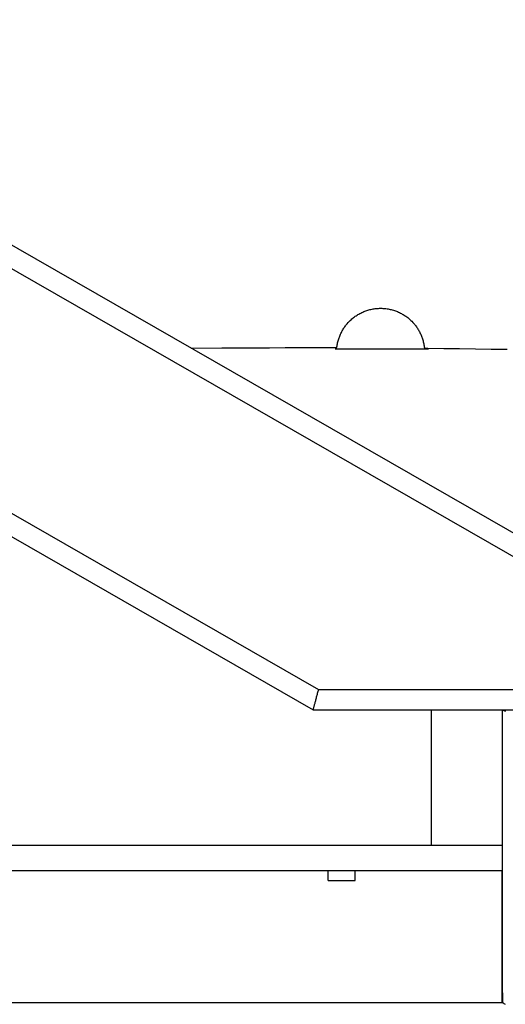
# Model space of a CAD drawing. Header units: millimetres. Extents: x -800 to 940, y -733 to 326.
# Tile 8 of 12: x -63 to 224, y -269 to 312. Entities that reach past the tile are written whole.
import ezdxf

# ---------------------------------------------------------------- set-up
doc = ezdxf.new("R2010")
doc.units = ezdxf.units.MM
doc.layers.add('VISIBLE', color=7, linetype='Continuous')

msp = doc.modelspace()

# ---------------------------------------------------------------- linework, layer by layer
at = {"layer": 'VISIBLE'}
for p, q in [((-600.91, 312.47), (110.17, -95.14)), ((-300.46, 312.47), (410.62, -95.14)), ((-555.79, 300.46), (113.37, -83.13)), ((-303.66, 300.46), (365.5, -83.13)), ((138.88, 139.5), (139.46, 139.77)), ((139.46, 139.77), (140.05, 140.02)), ((140.05, 140.02), (140.64, 140.26)), ((140.64, 140.26), (141.24, 140.48)), ((141.24, 140.48), (141.84, 140.69)), ((141.84, 140.69), (142.45, 140.88)), ((142.45, 140.88), (143.07, 141.06)), ((143.07, 141.06), (143.68, 141.22)), ((143.68, 141.22), (144.3, 141.37)), ((144.3, 141.37), (144.93, 141.5)), ((144.93, 141.5), (145.55, 141.62)), ((145.55, 141.62), (146.19, 141.72)), ((146.19, 141.72), (146.82, 141.8)), ((146.82, 141.8), (147.45, 141.87)), ((147.45, 141.87), (148.09, 141.93)), ((148.09, 141.93), (148.72, 141.97)), ((148.72, 141.97), (149.36, 141.99)), ((149.36, 141.99), (150, 142)), ((150, 142), (150.64, 141.99)), ((150.64, 141.99), (151.28, 141.97)), ((151.28, 141.97), (151.91, 141.93)), ((151.91, 141.93), (152.55, 141.87)), ((152.55, 141.87), (153.18, 141.8)), ((153.18, 141.8), (153.81, 141.72)), ((153.81, 141.72), (154.45, 141.62)), ((154.45, 141.62), (155.07, 141.5)), ((155.07, 141.5), (155.7, 141.37)), ((155.7, 141.37), (156.32, 141.22)), ((156.32, 141.22), (156.93, 141.06)), ((156.93, 141.06), (157.55, 140.88)), ((157.55, 140.88), (158.16, 140.69)), ((158.16, 140.69), (158.76, 140.48)), ((158.76, 140.48), (159.36, 140.26)), ((159.36, 140.26), (159.95, 140.02)), ((159.95, 140.02), (160.54, 139.77)), ((160.54, 139.77), (161.12, 139.5)), ((130.89, 133.63), (131.62, 134.38)), ((131.62, 134.38), (132.07, 134.83)), ((132.07, 134.83), (132.54, 135.26)), ((132.54, 135.26), (133.02, 135.69)), ((133.02, 135.69), (133.51, 136.1)), ((133.51, 136.1), (134, 136.5)), ((134, 136.5), (134.51, 136.88)), ((134.51, 136.88), (135.03, 137.26)), ((135.03, 137.26), (135.56, 137.62)), ((135.56, 137.62), (136.09, 137.97)), ((136.09, 137.97), (136.63, 138.3)), ((136.63, 138.3), (137.18, 138.62)), ((137.18, 138.62), (137.74, 138.93)), ((137.74, 138.93), (138.31, 139.22)), ((138.31, 139.22), (138.88, 139.5)), ((161.12, 139.5), (161.69, 139.22)), ((161.69, 139.22), (162.26, 138.93)), ((162.26, 138.93), (162.82, 138.62)), ((162.82, 138.62), (163.37, 138.3)), ((163.37, 138.3), (163.91, 137.97)), ((163.91, 137.97), (164.44, 137.62)), ((164.44, 137.62), (164.97, 137.26)), ((164.97, 137.26), (165.49, 136.88)), ((165.49, 136.88), (166, 136.5)), ((166, 136.5), (166.49, 136.1)), ((166.49, 136.1), (166.98, 135.69)), ((166.98, 135.69), (167.46, 135.26)), ((167.46, 135.26), (167.93, 134.83)), ((167.93, 134.83), (168.38, 134.38)), ((168.38, 134.38), (169.11, 133.63)), ((126.79, 127.72), (127.06, 128.23)), ((127.06, 128.23), (127.33, 128.73)), ((127.33, 128.73), (127.61, 129.23)), ((127.61, 129.23), (127.91, 129.71)), ((127.91, 129.71), (128.21, 130.18)), ((128.21, 130.18), (128.52, 130.65)), ((128.52, 130.65), (128.84, 131.11)), ((128.84, 131.11), (129.16, 131.55)), ((129.16, 131.55), (129.5, 131.99)), ((129.5, 131.99), (129.83, 132.41)), ((129.83, 132.41), (130.18, 132.83)), ((130.18, 132.83), (130.89, 133.63)), ((169.11, 133.63), (169.82, 132.83)), ((169.82, 132.83), (170.17, 132.41)), ((170.17, 132.41), (170.5, 131.99)), ((170.5, 131.99), (170.84, 131.55)), ((170.84, 131.55), (171.16, 131.11)), ((171.16, 131.11), (171.48, 130.65)), ((171.48, 130.65), (171.79, 130.18)), ((171.79, 130.18), (172.09, 129.71)), ((172.09, 129.71), (172.39, 129.23)), ((172.39, 129.23), (172.67, 128.73)), ((172.67, 128.73), (172.94, 128.23)), ((172.94, 128.23), (173.21, 127.72)), ((124.61, 121.6), (124.75, 122.19)), ((124.75, 122.19), (124.9, 122.77)), ((124.9, 122.77), (125.06, 123.34)), ((125.06, 123.34), (125.23, 123.92)), ((125.23, 123.92), (125.42, 124.48)), ((125.42, 124.48), (125.62, 125.04)), ((125.62, 125.04), (125.83, 125.59)), ((125.83, 125.59), (126.06, 126.13)), ((126.06, 126.13), (126.29, 126.67)), ((126.29, 126.67), (126.53, 127.2)), ((126.53, 127.2), (126.79, 127.72)), ((173.21, 127.72), (173.47, 127.2)), ((173.47, 127.2), (173.71, 126.67)), ((173.71, 126.67), (173.94, 126.13)), ((173.94, 126.13), (174.17, 125.59)), ((174.17, 125.59), (174.38, 125.04)), ((174.38, 125.04), (174.58, 124.48)), ((174.58, 124.48), (174.77, 123.92)), ((174.77, 123.92), (174.94, 123.34)), ((174.94, 123.34), (175.1, 122.77)), ((175.1, 122.77), (175.25, 122.19)), ((175.25, 122.19), (175.39, 121.6)), ((38.01, 118.45), (56.19, 118.6)), ((56.19, 118.6), (74.91, 118.71)), ((74.91, 118.71), (84.27, 118.75)), ((84.27, 118.75), (93.64, 118.77)), ((93.64, 118.77), (103, 118.79)), ((103, 118.79), (112.36, 118.78)), ((112.36, 118.78), (121.73, 118.77)), ((121.73, 118.77), (124.15, 118.76)), ((123.2, 118), (123.51, 118)), ((123.51, 118), (123.96, 118)), ((123.96, 118), (124.44, 118)), ((124.15, 118.76), (124.2, 119.21)), ((124.2, 119.21), (124.28, 119.81)), ((124.28, 119.81), (124.38, 120.41)), ((124.38, 120.41), (124.49, 121.01)), ((124.44, 118), (124.94, 118)), ((124.49, 121.01), (124.61, 121.6)), ((124.94, 118), (125.47, 118)), ((125.47, 118), (126.02, 118)), ((126.02, 118), (126.59, 118)), ((126.59, 118), (127.19, 118)), ((127.19, 118), (127.81, 118)), ((127.81, 118), (128.45, 118)), ((128.45, 118), (129.1, 118)), ((129.1, 118), (129.78, 118)), ((129.78, 118), (130.47, 118)), ((130.47, 118), (131.18, 118)), ((131.18, 118), (131.9, 118)), ((131.9, 118), (132.64, 118)), ((132.64, 118), (133.39, 118)), ((133.39, 118), (134.15, 118)), ((134.15, 118), (134.92, 118)), ((134.92, 118), (135.69, 118)), ((135.69, 118), (136.48, 118)), ((136.48, 118), (137.27, 118)), ((137.27, 118), (138.06, 118)), ((138.06, 118), (138.86, 118)), ((138.86, 118), (139.66, 118)), ((139.66, 118), (140.46, 118)), ((140.46, 118), (141.27, 118)), ((141.27, 118), (142.07, 118)), ((142.07, 118), (142.87, 118)), ((142.87, 118), (143.67, 118)), ((143.67, 118), (144.46, 118)), ((144.46, 118), (145.25, 118)), ((145.25, 118), (146.03, 118)), ((146.03, 118), (146.81, 118)), ((146.81, 118), (147.58, 118)), ((147.58, 118), (148.34, 118)), ((148.34, 118), (149.09, 118)), ((149.09, 118), (149.84, 118)), ((149.84, 118), (150.57, 118)), ((150.57, 118), (152.02, 118)), ((152.02, 118), (153.41, 118)), ((153.41, 118), (154.77, 118)), ((154.77, 118), (156.08, 118)), ((156.08, 118), (157.34, 118)), ((157.34, 118), (158.55, 118)), ((158.55, 118), (159.71, 118)), ((159.71, 118), (160.82, 118)), ((160.82, 118), (161.88, 118)), ((161.88, 118), (162.89, 118)), ((162.89, 118), (163.86, 118)), ((163.86, 118), (164.78, 118)), ((164.78, 118), (165.65, 118)), ((165.65, 118), (166.48, 118)), ((166.48, 118), (167.27, 118)), ((167.27, 118), (168.04, 118)), ((168.04, 118), (168.81, 118)), ((168.81, 118), (169.59, 118)), ((169.59, 118), (170.37, 118)), ((170.37, 118), (171.15, 118)), ((171.15, 118), (171.92, 118)), ((171.92, 118), (172.69, 118)), ((172.69, 118), (173.45, 118)), ((173.45, 118), (174.19, 118)), ((174.19, 118), (174.91, 118)), ((174.91, 118), (175.6, 118)), ((175.39, 121.6), (175.51, 121.01)), ((175.51, 121.01), (175.62, 120.41)), ((175.6, 118), (176.27, 118)), ((175.62, 120.41), (175.72, 119.81)), ((175.72, 119.81), (175.8, 119.21)), ((175.8, 119.21), (175.87, 118.61)), ((175.87, 118.61), (175.88, 118.44)), ((175.88, 118.44), (177.94, 118.42)), ((176.27, 118), (176.9, 118)), ((176.9, 118), (177.5, 118)), ((177.5, 118), (178.04, 118)), ((177.94, 118.42), (187.32, 118.32)), ((178.04, 118), (178.29, 118)), ((178.29, 118), (178.3, 118)), ((187.32, 118.32), (196.69, 118.2)), ((196.69, 118.2), (206.07, 118.07)), ((206.07, 118.07), (215.45, 117.93)), ((215.45, 117.93), (224.83, 117.77)), ((112.19, -87.55), (112.34, -86.99)), ((112.34, -86.99), (112.49, -86.43)), ((112.49, -86.43), (112.64, -85.87)), ((112.64, -85.87), (112.79, -85.31)), ((112.79, -85.31), (112.93, -84.76)), ((112.93, -84.76), (113.08, -84.21)), ((113.08, -84.21), (113.23, -83.66)), ((113.23, -83.66), (113.37, -83.13)), ((113.37, -83.13), (365.5, -83.13)), ((110.69, -93.19), (110.78, -92.84)), ((110.78, -92.84), (110.88, -92.46)), ((110.88, -92.46), (110.99, -92.05)), ((110.99, -92.05), (111.11, -91.62)), ((111.11, -91.62), (111.23, -91.17)), ((111.23, -91.17), (111.35, -90.7)), ((111.35, -90.7), (111.48, -90.21)), ((111.48, -90.21), (111.62, -89.7)), ((111.62, -89.7), (111.76, -89.18)), ((111.76, -89.18), (111.9, -88.65)), ((111.76, -89.18), (111.9, -88.65)), ((111.9, -88.65), (112.04, -88.1)), ((112.04, -88.1), (112.19, -87.55)), ((110.17, -95.13), (110.18, -95.1)), ((110.17, -95.14), (110.17, -95.13)), ((110.17, -95.14), (410.62, -95.14)), ((110.18, -95.1), (110.2, -95.03)), ((110.2, -95.03), (110.22, -94.94)), ((110.22, -94.94), (110.25, -94.83)), ((110.25, -94.83), (110.29, -94.68)), ((110.29, -94.68), (110.34, -94.51)), ((110.34, -94.51), (110.39, -94.3)), ((110.39, -94.3), (110.45, -94.07)), ((110.45, -94.07), (110.53, -93.8)), ((110.53, -93.8), (110.6, -93.51)), ((110.6, -93.51), (110.69, -93.19)), ((180.01, -175.01), (180.01, -95.14)), ((221.62, -95.14), (222.22, -95.37)), ((222.05, -262.31), (222.05, -95.3)), ((222.22, -95.37), (223.81, -95.95)), ((-75.21, -175.01), (-61.77, -175.01)), ((-61.77, -175.01), (-48.33, -175.01)), ((-48.33, -175.01), (-34.88, -175.01)), ((-34.88, -175.01), (-21.44, -175.01)), ((-21.44, -175.01), (-8, -175.01)), ((-8, -175.01), (18.87, -175.01)), ((18.87, -175.01), (45.74, -175.01)), ((45.74, -175.01), (72.61, -175.01)), ((72.61, -175.01), (99.46, -175.01)), ((99.46, -175.01), (126.32, -175.01)), ((126.32, -175.01), (153.17, -175.01)), ((153.17, -175.01), (180.01, -175.01)), ((180.01, -175.01), (185.3, -175.01)), ((185.3, -175.01), (190.64, -175.01)), ((190.64, -175.01), (196.03, -175.01)), ((196.03, -175.01), (198.75, -175.01)), ((198.75, -175.01), (201.48, -175.01)), ((201.48, -175.01), (204.22, -175.01)), ((204.22, -175.01), (206.97, -175.01)), ((206.97, -175.01), (209.75, -175.01)), ((209.75, -175.01), (212.53, -175.01)), ((212.53, -175.01), (215.33, -175.01)), ((215.33, -175.01), (218.15, -175.01)), ((218.15, -175.01), (220.98, -175.01)), ((220.98, -175.01), (222.05, -175.01)), ((-75.18, -190.01), (-61.76, -190.01)), ((-61.76, -190.01), (-48.34, -190.01)), ((-48.34, -190.01), (-34.93, -190.01)), ((-34.93, -190.01), (-21.51, -190.01)), ((-21.51, -190.01), (-8.09, -190.01)), ((-8.09, -190.01), (18.74, -190.01)), ((18.74, -190.01), (45.58, -190.01)), ((45.58, -190.01), (72.41, -190.01)), ((72.41, -190.01), (99.24, -190.01)), ((99.24, -190.01), (126.07, -190.01)), ((119, -196.01), (119, -190.01)), ((119, -195.99), (119, -190.01)), ((126.07, -190.01), (152.9, -190.01)), ((135, -196.01), (135, -190.01)), ((152.9, -190.01), (179.73, -190.01)), ((179.73, -190.01), (190.26, -190.01)), ((190.26, -190.01), (195.52, -190.01)), ((195.52, -190.01), (200.78, -190.01)), ((200.78, -190.01), (203.41, -190.01)), ((203.41, -190.01), (206.04, -190.01)), ((206.04, -190.01), (208.66, -190.01)), ((208.66, -190.01), (211.29, -190.01)), ((211.29, -190.01), (213.91, -190.01)), ((213.91, -190.01), (216.53, -190.01)), ((216.53, -190.01), (219.14, -190.01)), ((219.14, -190.01), (221.75, -190.01)), ((221.75, -190.01), (222.05, -190.01)), ((221.95, -267.94), (221.95, -190.01)), ((119, -195.99), (119, -196.01)), ((119, -196.01), (135, -196.01)), ((222.05, -262.31), (222.05, -268.06)), ((-351.74, -268.06), (215.05, -268.06)), ((-268, -267.94), (214.95, -267.94)), ((214.95, -267.94), (221.95, -267.94)), ((215.05, -268.06), (222.05, -268.06)), ((221.95, -267.94), (221.98, -267.96)), ((221.95, -267.94), (221.95, -267.94)), ((221.95, -267.94), (221.95, -267.94)), ((221.95, -267.94), (221.95, -267.94)), ((221.98, -267.96), (222, -267.98)), ((222, -267.98), (222.05, -268.01)), ((222.05, -268.01), (222.05, -268.01)), ((222.05, -268.06), (222.07, -268.07)), ((222.05, -268.06), (222.05, -268.06)), ((222.07, -268.07), (222.1, -268.09)), ((222.1, -268.09), (222.14, -268.12)), ((222.14, -268.12), (222.26, -268.2)), ((222.26, -268.2), (222.43, -268.31)), ((222.43, -268.31), (222.65, -268.45)), ((222.65, -268.45), (222.9, -268.61)), ((222.9, -268.61), (223.2, -268.79)), ((223.2, -268.79), (223.55, -269)), ((223.55, -269), (223.66, -269.06)), ((223.66, -269.06), (223.71, -269.1)), ((223.71, -269.1), (223.72, -269.1)), ((223.72, -269.1), (223.72, -269.1)), ((223.72, -269.1), (223.72, -269.1)), ((223.72, -269.1), (223.72, -269.1))]:
    msp.add_line(p, q, dxfattribs=at)

doc.saveas('drawing.dxf')
